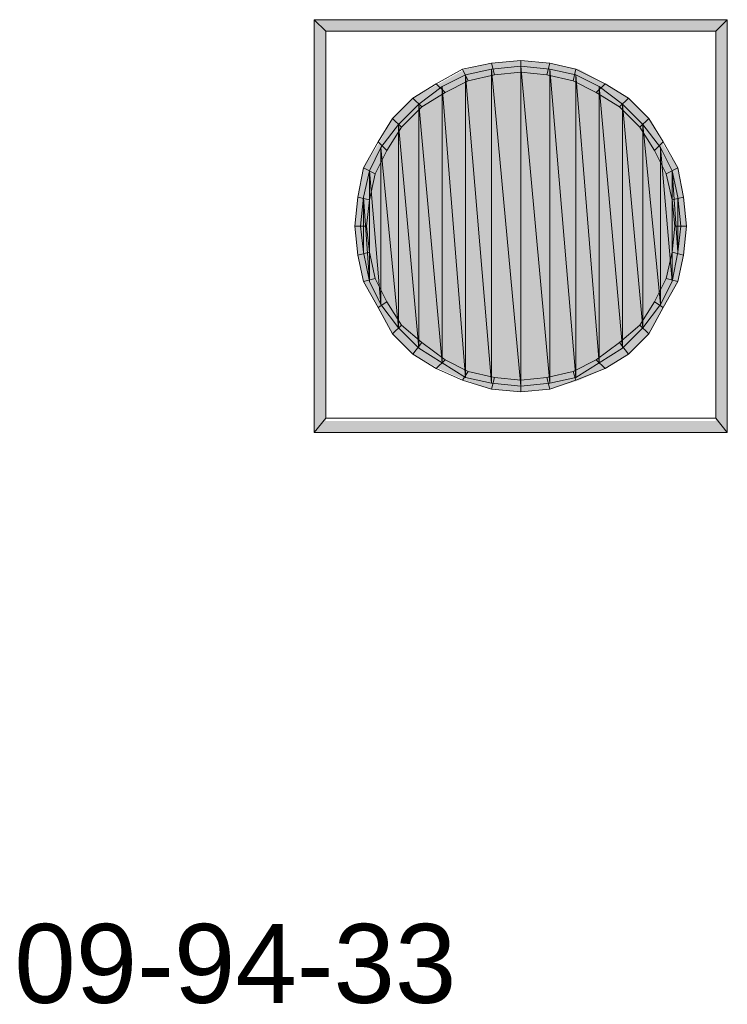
# Model space of a CAD drawing. Header units: millimetres. Extents: x 11 to 308, y -2333 to 36.
# Tile 9 of 87: x 145 to 166, y -2073 to -2044. Entities that reach past the tile are written whole.
import ezdxf

# ---------------------------------------------------------------- set-up
doc = ezdxf.new("R2010")
doc.units = ezdxf.units.MM
doc.layers.add('DGE_DATOS', color=7, linetype='Continuous', lineweight=0)
doc.layers.add('DGE_SIMBOLOS', color=7, linetype='Continuous', lineweight=0)
doc.styles.add('DGE_ARIAL', font='arial.ttf')

# ---------------------------------------------------------------- blocks, each defined once
blk = doc.blocks.new('DGE_09_94_33')
at = {"layer": 'DGE_SIMBOLOS', "true_color": 0x000000}
for points in [[(5.743, 5.626), (-5.941, 5.287), (-6.279, 5.626), (5.743, 5.626)], [(-5.941, 5.287), (-6.279, 5.626), (-5.941, -6.058), (-5.941, 5.287)], [(-6.279, 5.626), (-5.941, -6.058), (-6.279, -6.397), (-6.279, 5.626)], [(5.405, 5.287), (5.743, 5.626), (-5.941, 5.287), (5.405, 5.287)], [(5.743, -6.397), (5.405, 5.287), (5.743, 5.626), (5.743, -6.397)], [(5.405, -6.058), (5.743, -6.397), (5.405, 5.287), (5.405, -6.058)], [(-1.115, 4.356), (-1.03, 4.017), (-1.877, 4.187), (-1.115, 4.356)], [(-0.268, 4.441), (-0.268, 4.102), (-1.115, 4.356), (-0.268, 4.441)], [(-0.268, 4.102), (-1.115, 4.356), (-1.03, 4.017), (-0.268, 4.102)], [(0.579, 4.356), (0.494, 4.017), (-0.268, 4.441), (0.579, 4.356)], [(0.494, 4.017), (-0.268, 4.441), (-0.268, 4.102), (0.494, 4.017)], [(1.256, 3.848), (0.579, 4.356), (0.494, 4.017), (1.256, 3.848)], [(1.425, 4.187), (1.256, 3.848), (0.579, 4.356), (1.425, 4.187)], [(-1.877, 4.187), (-1.792, 3.848), (-2.639, 3.763), (-1.877, 4.187)], [(-2.554, 3.679), (-1.877, -4.788), (-1.877, 4.017), (-2.554, 3.679)], [(-1.03, 4.017), (-1.877, 4.187), (-1.792, 3.848), (-1.03, 4.017)], [(-1.877, 4.017), (-1.115, -4.957), (-1.115, 4.187), (-1.877, 4.017)], [(-1.115, -4.957), (-1.877, 4.017), (-1.877, -4.788), (-1.115, -4.957)], [(-1.115, 4.187), (-0.268, -5.042), (-0.268, 4.271), (-1.115, 4.187)], [(-0.268, -5.042), (-1.115, 4.187), (-1.115, -4.957), (-0.268, -5.042)], [(-0.268, 4.271), (0.579, -4.957), (0.579, 4.187), (-0.268, 4.271)], [(0.579, -4.957), (-0.268, 4.271), (-0.268, -5.042), (0.579, -4.957)], [(0.579, 4.187), (1.341, -4.788), (1.341, 4.017), (0.579, 4.187)], [(1.341, -4.788), (0.579, 4.187), (0.579, -4.957), (1.341, -4.788)], [(1.933, 3.509), (1.425, 4.187), (1.256, 3.848), (1.933, 3.509)], [(1.341, 4.017), (2.018, -4.365), (2.018, 3.679), (1.341, 4.017)], [(2.018, -4.365), (1.341, 4.017), (1.341, -4.788), (2.018, -4.365)], [(2.187, 3.763), (1.933, 3.509), (1.425, 4.187), (2.187, 3.763)], [(-2.639, 3.763), (-2.469, 3.509), (-3.401, 3.34), (-2.639, 3.763)], [(-1.792, 3.848), (-2.639, 3.763), (-2.469, 3.509), (-1.792, 3.848)], [(2.611, 3.001), (2.187, 3.763), (1.933, 3.509), (2.611, 3.001)], [(2.865, 3.34), (2.611, 3.001), (2.187, 3.763), (2.865, 3.34)], [(-2.469, 3.509), (-3.401, 3.34), (-3.147, 3.001), (-2.469, 3.509)], [(-3.231, 3.171), (-2.554, -4.365), (-2.554, 3.679), (-3.231, 3.171)], [(-1.877, -4.788), (-2.554, 3.679), (-2.554, -4.365), (-1.877, -4.788)], [(2.018, 3.679), (2.695, -3.941), (2.695, 3.171), (2.018, 3.679)], [(2.695, -3.941), (2.018, 3.679), (2.018, -4.365), (2.695, -3.941)], [(-3.401, 3.34), (-3.147, 3.001), (-3.993, 2.747), (-3.401, 3.34)], [(-3.824, 2.578), (-3.231, -3.941), (-3.231, 3.171), (-3.824, 2.578)], [(-2.554, -4.365), (-3.231, 3.171), (-3.231, -3.941), (-2.554, -4.365)], [(3.203, 2.493), (2.865, 3.34), (2.611, 3.001), (3.203, 2.493)], [(2.695, 3.171), (3.288, -3.349), (3.288, 2.578), (2.695, 3.171)], [(3.288, -3.349), (2.695, 3.171), (2.695, -3.941), (3.288, -3.349)], [(3.457, 2.747), (3.203, 2.493), (2.865, 3.34), (3.457, 2.747)], [(-3.147, 3.001), (-3.993, 2.747), (-3.655, 2.493), (-3.147, 3.001)], [(-3.993, 2.747), (-3.655, 2.493), (-4.417, 1.985), (-3.993, 2.747)], [(3.627, 1.816), (3.457, 2.747), (3.203, 2.493), (3.627, 1.816)], [(3.881, 1.985), (3.627, 1.816), (3.457, 2.747), (3.881, 1.985)], [(-3.655, 2.493), (-4.417, 1.985), (-4.163, 1.816), (-3.655, 2.493)], [(-4.332, 1.901), (-3.824, -3.349), (-3.824, 2.578), (-4.332, 1.901)], [(-3.231, -3.941), (-3.824, 2.578), (-3.824, -3.349), (-3.231, -3.941)], [(3.288, 2.578), (3.796, -2.671), (3.796, 1.901), (3.288, 2.578)], [(3.796, -2.671), (3.288, 2.578), (3.288, -3.349), (3.796, -2.671)], [(-4.417, 1.985), (-4.163, 1.816), (-4.84, 1.308), (-4.417, 1.985)], [(-4.163, 1.816), (-4.84, 1.308), (-4.501, 1.139), (-4.163, 1.816)], [(-4.671, 1.223), (-4.332, -2.671), (-4.332, 1.901), (-4.671, 1.223)], [(-3.824, -3.349), (-4.332, 1.901), (-4.332, -2.671), (-3.824, -3.349)], [(3.965, 1.139), (3.881, 1.985), (3.627, 1.816), (3.965, 1.139)], [(3.796, 1.901), (4.135, -1.994), (4.135, 1.223), (3.796, 1.901)], [(4.135, -1.994), (3.796, 1.901), (3.796, -2.671), (4.135, -1.994)], [(4.304, 1.308), (3.965, 1.139), (3.881, 1.985), (4.304, 1.308)], [(-4.84, 1.308), (-4.501, 1.139), (-5.009, 0.461), (-4.84, 1.308)], [(-4.84, 0.461), (-4.671, -1.994), (-4.671, 1.223), (-4.84, 0.461)], [(-4.332, -2.671), (-4.671, 1.223), (-4.671, -1.994), (-4.332, -2.671)], [(4.135, 0.377), (4.304, 1.308), (3.965, 1.139), (4.135, 0.377)], [(4.473, 0.461), (4.135, 0.377), (4.304, 1.308), (4.473, 0.461)], [(4.135, 1.223), (4.304, -1.232), (4.304, 0.461), (4.135, 1.223)], [(4.304, -1.232), (4.135, 1.223), (4.135, -1.994), (4.304, -1.232)], [(-4.501, 1.139), (-5.009, 0.461), (-4.671, 0.377), (-4.501, 1.139)], [(-5.009, 0.461), (-4.671, 0.377), (-5.094, -0.385), (-5.009, 0.461)], [(-4.671, 0.377), (-5.094, -0.385), (-4.755, -0.385), (-4.671, 0.377)], [(-4.925, -0.385), (-4.84, -1.232), (-4.84, 0.461), (-4.925, -0.385)], [(-4.671, -1.994), (-4.84, 0.461), (-4.84, -1.232), (-4.671, -1.994)], [(4.219, -0.385), (4.473, 0.461), (4.135, 0.377), (4.219, -0.385)], [(4.558, -0.385), (4.219, -0.385), (4.473, 0.461), (4.558, -0.385)], [(4.389, -0.385), (4.304, 0.461), (4.304, -1.232), (4.389, -0.385)], [(-5.094, -0.385), (-4.755, -0.385), (-5.009, -1.232), (-5.094, -0.385)], [(-4.755, -0.385), (-5.009, -1.232), (-4.671, -1.147), (-4.755, -0.385)], [(4.473, -1.232), (4.135, -1.147), (4.558, -0.385), (4.473, -1.232)], [(4.135, -1.147), (4.558, -0.385), (4.219, -0.385), (4.135, -1.147)], [(-5.009, -1.232), (-4.671, -1.147), (-4.84, -1.994), (-5.009, -1.232)], [(-4.671, -1.147), (-4.84, -1.994), (-4.501, -1.909), (-4.671, -1.147)], [(3.965, -1.909), (4.473, -1.232), (4.135, -1.147), (3.965, -1.909)], [(4.304, -1.994), (3.965, -1.909), (4.473, -1.232), (4.304, -1.994)], [(-4.84, -1.994), (-4.501, -1.909), (-4.417, -2.756), (-4.84, -1.994)], [(-4.501, -1.909), (-4.417, -2.756), (-4.163, -2.587), (-4.501, -1.909)], [(3.627, -2.587), (4.304, -1.994), (3.965, -1.909), (3.627, -2.587)], [(3.881, -2.756), (3.627, -2.587), (4.304, -1.994), (3.881, -2.756)], [(-4.417, -2.756), (-4.163, -2.587), (-3.993, -3.518), (-4.417, -2.756)], [(-4.163, -2.587), (-3.993, -3.518), (-3.655, -3.264), (-4.163, -2.587)], [(3.203, -3.264), (3.881, -2.756), (3.627, -2.587), (3.203, -3.264)], [(3.457, -3.518), (3.203, -3.264), (3.881, -2.756), (3.457, -3.518)], [(-3.993, -3.518), (-3.655, -3.264), (-3.401, -4.111), (-3.993, -3.518)], [(-3.655, -3.264), (-3.401, -4.111), (-3.147, -3.772), (-3.655, -3.264)], [(2.611, -3.772), (3.457, -3.518), (3.203, -3.264), (2.611, -3.772)], [(2.865, -4.111), (2.611, -3.772), (3.457, -3.518), (2.865, -4.111)], [(-3.401, -4.111), (-3.147, -3.772), (-2.639, -4.534), (-3.401, -4.111)], [(-3.147, -3.772), (-2.639, -4.534), (-2.469, -4.28), (-3.147, -3.772)], [(1.933, -4.28), (2.865, -4.111), (2.611, -3.772), (1.933, -4.28)], [(-2.639, -4.534), (-2.469, -4.28), (-1.877, -4.873), (-2.639, -4.534)], [(-2.469, -4.28), (-1.877, -4.873), (-1.792, -4.619), (-2.469, -4.28)], [(1.256, -4.619), (2.187, -4.534), (1.933, -4.28), (1.256, -4.619)], [(2.187, -4.534), (1.933, -4.28), (2.865, -4.111), (2.187, -4.534)], [(1.425, -4.873), (1.256, -4.619), (2.187, -4.534), (1.425, -4.873)], [(-1.877, -4.873), (-1.792, -4.619), (-1.115, -5.127), (-1.877, -4.873)], [(-1.792, -4.619), (-1.115, -5.127), (-1.03, -4.788), (-1.792, -4.619)], [(-1.115, -5.127), (-1.03, -4.788), (-0.268, -5.211), (-1.115, -5.127)], [(-1.03, -4.788), (-0.268, -5.211), (-0.268, -4.873), (-1.03, -4.788)], [(-0.268, -4.873), (0.579, -5.127), (0.494, -4.788), (-0.268, -4.873)], [(-0.268, -5.211), (-0.268, -4.873), (0.579, -5.127), (-0.268, -5.211)], [(0.494, -4.788), (1.425, -4.873), (1.256, -4.619), (0.494, -4.788)], [(0.579, -5.127), (0.494, -4.788), (1.425, -4.873), (0.579, -5.127)], [(-5.941, -6.058), (-6.279, -6.397), (5.405, -6.058), (-5.941, -6.058)], [(-6.279, -6.397), (5.405, -6.058), (5.743, -6.397), (-6.279, -6.397)]]:
    blk.add_hatch(color=7, dxfattribs=at).paths.add_polyline_path(points, flags=0)
at = {"layer": 'DGE_SIMBOLOS', "lineweight": 9, "true_color": 0x000000}
for points in [[(5.405, 5.287), (-5.941, 5.287), (-6.279, 5.626), (5.743, 5.626), (5.405, 5.287)], [(-5.941, 5.287), (-5.941, -5.973), (-6.279, -6.397), (-6.279, 5.626), (-5.941, 5.287)], [(5.405, -5.973), (5.405, 5.287), (5.743, 5.626), (5.743, -6.397), (5.405, -5.973)], [(-1.115, 4.356), (-1.961, 4.187), (-1.792, 3.848), (-1.03, 4.017), (-1.115, 4.356)], [(-0.268, 4.441), (-1.115, 4.356), (-1.03, 4.017), (-0.268, 4.102), (-0.268, 4.441)], [(0.579, 4.356), (-0.268, 4.441), (-0.268, 4.102), (0.494, 4.017), (0.579, 4.356)], [(1.341, 4.187), (0.579, 4.356), (0.494, 4.017), (1.256, 3.848), (1.341, 4.187)], [(-1.961, 4.187), (-2.723, 3.763), (-2.469, 3.509), (-1.792, 3.848), (-1.961, 4.187)], [(-2.554, 3.679), (-1.877, -4.788), (-1.877, 4.017), (-2.554, 3.679)], [(-1.877, 4.017), (-1.115, -4.957), (-1.115, 4.187), (-1.877, 4.017)], [(-1.115, -4.957), (-1.877, 4.017), (-1.877, -4.788), (-1.115, -4.957)], [(-1.115, 4.187), (-0.268, -5.042), (-0.268, 4.271), (-1.115, 4.187)], [(-0.268, -5.042), (-1.115, 4.187), (-1.115, -4.957), (-0.268, -5.042)], [(-0.268, 4.271), (0.579, -4.957), (0.579, 4.187), (-0.268, 4.271)], [(0.579, -4.957), (-0.268, 4.271), (-0.268, -5.042), (0.579, -4.957)], [(0.579, 4.187), (1.341, -4.788), (1.341, 4.017), (0.579, 4.187)], [(1.341, -4.788), (0.579, 4.187), (0.579, -4.957), (1.341, -4.788)], [(2.187, 3.763), (1.341, 4.187), (1.256, 3.848), (1.933, 3.509), (2.187, 3.763)], [(1.341, 4.017), (2.018, -4.365), (2.018, 3.679), (1.341, 4.017)], [(2.018, -4.365), (1.341, 4.017), (1.341, -4.788), (2.018, -4.365)], [(-2.723, 3.763), (-3.401, 3.34), (-3.147, 3.086), (-2.469, 3.509), (-2.723, 3.763)], [(2.865, 3.34), (2.187, 3.763), (1.933, 3.509), (2.611, 3.086), (2.865, 3.34)], [(-3.231, 3.171), (-2.554, -4.365), (-2.554, 3.679), (-3.231, 3.171)], [(-1.877, -4.788), (-2.554, 3.679), (-2.554, -4.365), (-1.877, -4.788)], [(2.018, 3.679), (2.695, -3.941), (2.695, 3.171), (2.018, 3.679)], [(2.695, -3.941), (2.018, 3.679), (2.018, -4.365), (2.695, -3.941)], [(-3.401, 3.34), (-3.993, 2.747), (-3.739, 2.493), (-3.147, 3.086), (-3.401, 3.34)], [(-3.824, 2.578), (-3.231, -3.941), (-3.231, 3.171), (-3.824, 2.578)], [(-2.554, -4.365), (-3.231, 3.171), (-3.231, -3.941), (-2.554, -4.365)], [(3.457, 2.747), (2.865, 3.34), (2.611, 3.086), (3.203, 2.493), (3.457, 2.747)], [(2.695, 3.171), (3.288, -3.349), (3.288, 2.578), (2.695, 3.171)], [(3.288, -3.349), (2.695, 3.171), (2.695, -3.941), (3.288, -3.349)], [(-3.993, 2.747), (-4.417, 2.07), (-4.163, 1.816), (-3.739, 2.493), (-3.993, 2.747)], [(3.881, 2.07), (3.457, 2.747), (3.203, 2.493), (3.627, 1.816), (3.881, 2.07)], [(-4.332, 1.901), (-3.824, -3.349), (-3.824, 2.578), (-4.332, 1.901)], [(-3.231, -3.941), (-3.824, 2.578), (-3.824, -3.349), (-3.231, -3.941)], [(3.288, 2.578), (3.796, -2.671), (3.796, 1.901), (3.288, 2.578)], [(3.796, -2.671), (3.288, 2.578), (3.288, -3.349), (3.796, -2.671)], [(-4.417, 2.07), (-4.84, 1.308), (-4.501, 1.139), (-4.163, 1.816), (-4.417, 2.07)], [(4.304, 1.308), (3.881, 2.07), (3.627, 1.816), (3.965, 1.139), (4.304, 1.308)], [(-4.671, 1.223), (-4.332, -2.671), (-4.332, 1.901), (-4.671, 1.223)], [(-3.824, -3.349), (-4.332, 1.901), (-4.332, -2.671), (-3.824, -3.349)], [(3.796, 1.901), (4.135, -1.994), (4.135, 1.223), (3.796, 1.901)], [(4.135, -1.994), (3.796, 1.901), (3.796, -2.671), (4.135, -1.994)], [(-4.84, 1.308), (-5.009, 0.461), (-4.671, 0.377), (-4.501, 1.139), (-4.84, 1.308)], [(-4.84, 0.461), (-4.671, -1.994), (-4.671, 1.223), (-4.84, 0.461)], [(-4.332, -2.671), (-4.671, 1.223), (-4.671, -1.994), (-4.332, -2.671)], [(4.473, 0.461), (4.304, 1.308), (3.965, 1.139), (4.135, 0.377), (4.473, 0.461)], [(4.135, 1.223), (4.304, -1.147), (4.304, 0.461), (4.135, 1.223)], [(4.304, -1.147), (4.135, 1.223), (4.135, -1.994), (4.304, -1.147)], [(-5.009, 0.461), (-5.094, -0.385), (-4.755, -0.385), (-4.671, 0.377), (-5.009, 0.461)], [(-4.925, -0.385), (-4.84, -1.147), (-4.84, 0.461), (-4.925, -0.385)], [(-4.671, -1.994), (-4.84, 0.461), (-4.84, -1.147), (-4.671, -1.994)], [(4.558, -0.385), (4.473, 0.461), (4.135, 0.377), (4.219, -0.385), (4.558, -0.385)], [(4.389, -0.385), (4.304, 0.461), (4.304, -1.147), (4.389, -0.385)], [(-5.094, -0.385), (-5.009, -1.232), (-4.671, -1.147), (-4.755, -0.385), (-5.094, -0.385)], [(4.473, -1.232), (4.558, -0.385), (4.219, -0.385), (4.135, -1.147), (4.473, -1.232)], [(-5.009, -1.232), (-4.84, -1.994), (-4.501, -1.909), (-4.671, -1.147), (-5.009, -1.232)], [(4.304, -1.994), (4.473, -1.232), (4.135, -1.147), (3.965, -1.909), (4.304, -1.994)], [(-4.84, -1.994), (-4.417, -2.756), (-4.163, -2.587), (-4.501, -1.909), (-4.84, -1.994)], [(3.881, -2.756), (4.304, -1.994), (3.965, -1.909), (3.627, -2.587), (3.881, -2.756)], [(-4.417, -2.756), (-3.993, -3.518), (-3.739, -3.264), (-4.163, -2.587), (-4.417, -2.756)], [(3.457, -3.518), (3.881, -2.756), (3.627, -2.587), (3.203, -3.264), (3.457, -3.518)], [(-3.993, -3.518), (-3.401, -4.111), (-3.147, -3.772), (-3.739, -3.264), (-3.993, -3.518)], [(2.865, -4.111), (3.457, -3.518), (3.203, -3.264), (2.611, -3.772), (2.865, -4.111)], [(-3.401, -4.111), (-2.723, -4.534), (-2.469, -4.28), (-3.147, -3.772), (-3.401, -4.111)], [(2.187, -4.534), (2.865, -4.111), (2.611, -3.772), (1.933, -4.28), (2.187, -4.534)], [(-2.723, -4.534), (-1.961, -4.873), (-1.792, -4.619), (-2.469, -4.28), (-2.723, -4.534)], [(1.341, -4.873), (2.187, -4.534), (1.933, -4.28), (1.256, -4.619), (1.341, -4.873)], [(-1.961, -4.873), (-1.115, -5.127), (-1.03, -4.788), (-1.792, -4.619), (-1.961, -4.873)], [(-1.115, -5.127), (-0.268, -5.211), (-0.268, -4.873), (-1.03, -4.788), (-1.115, -5.127)], [(-0.268, -5.211), (0.579, -5.127), (0.494, -4.788), (-0.268, -4.873), (-0.268, -5.211)], [(0.579, -5.127), (1.341, -4.873), (1.256, -4.619), (0.494, -4.788), (0.579, -5.127)], [(-5.941, -5.973), (5.405, -5.973), (5.743, -6.397), (-6.279, -6.397), (-5.941, -5.973)]]:
    blk.add_lwpolyline(points, close=True, dxfattribs=at)

msp = doc.modelspace()

# ---------------------------------------------------------------- block references
msp.add_blockref('DGE_09_94_33', (160, -2050))

# ---------------------------------------------------------------- texts
at = {"layer": 'DGE_DATOS', "style": 'DGE_ARIAL'}
msp.add_text('09-94-33', height=2.3, dxfattribs=at).set_placement((145, -2073))

doc.saveas('drawing.dxf')
